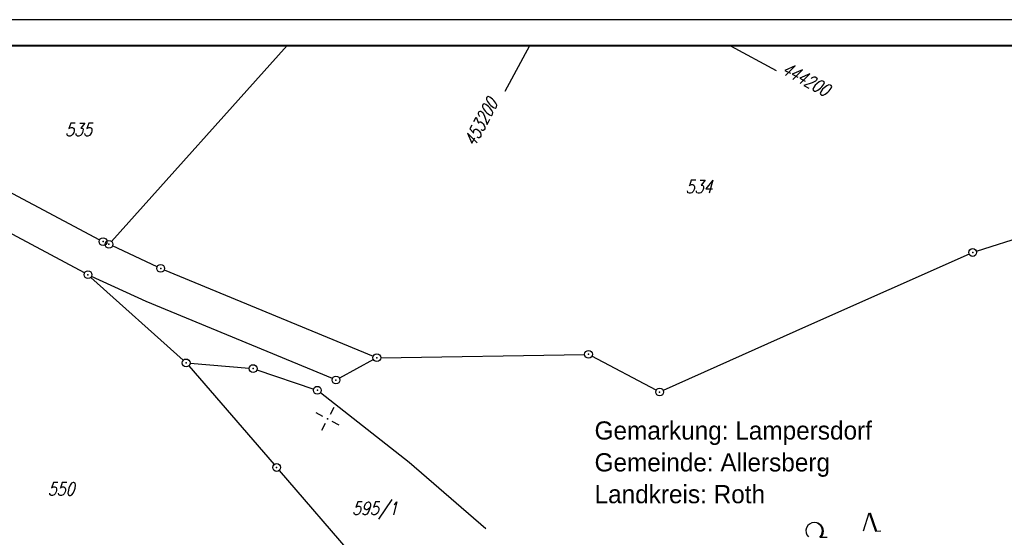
# Model space of a CAD drawing. Extents: x 0 to 1135, y 0 to 420.
# Tile 38 of 80: x 405 to 595, y 320 to 420. Entities that reach past the tile are written whole.
import ezdxf

# ---------------------------------------------------------------- set-up
doc = ezdxf.new("R2010")
doc.units = 0
doc.header["$LTSCALE"] = 2
doc.header["$MEASUREMENT"] = 0
doc.linetypes.add('AUSGEZOGEN', pattern=[0])
doc.layers.get('0').update_dxf_attribs({"color": 8, "linetype": 'AUSGEZOGEN'})
for name, color, linetype in [('FLSTNR', 8, 'AUSGEZOGEN'), ('GRENZL', 8, 'AUSGEZOGEN'), ('GRENZP', 8, 'AUSGEZOGEN'), ('MULDE', 8, 'AUSGEZOGEN'), ('NETZ', 250, 'AUSGEZOGEN'), ('RAHMEN', 250, 'AUSGEZOGEN'), ('SCHRIFT', 8, 'AUSGEZOGEN'), ('WALD', 8, 'AUSGEZOGEN')]:
    doc.layers.add(name, color=color, linetype=linetype)
doc.styles.add('ROMANS', font='romans.shx', dxfattribs={"width": 0.8})
doc.styles.add('UNIR-H', font='unir_h.shx', dxfattribs={"width": 0.8})

# ---------------------------------------------------------------- blocks, each defined once
blk = doc.blocks.new('IKR')
at = {"color": 0}
for p, q in [((0, 1), (0, 2.5)), ((-2.5, 0), (-1, 0)), ((1, 0), (2.5, 0)), ((0, -2.5), (0, -1))]:
    blk.add_line(p, q, dxfattribs=at)
blk.add_circle((0, 0), 0.05, dxfattribs=at)
blk.add_point((0, 0), dxfattribs=at)
blk = doc.blocks.new('LW')
at = {"color": 0}
blk.add_line((1.18, 0), (2.58, 0), dxfattribs=at)
for centre, radius, start, end in [((0.07, 1.19), 1.6, 312.7202, 226.7249), ((0.17, 1.08), 1.68, 321.1992, 68.9844), ((0.08, 1.13), 1.67, 319.2916, 65.2101)]:
    blk.add_arc(centre, radius, start, end, dxfattribs=at)
blk = doc.blocks.new('NW')
at = {"color": 0}
for p, q in [((-1.09, 0), (-0.02, 3.47)), ((-0.02, 3.47), (1.19, -0.02)), ((0.08, 3.5), (1.29, 0)), ((0.19, 3.49), (1.41, -0.01)), ((1.18, -0.01), (2.23, 0.02))]:
    blk.add_line(p, q, dxfattribs=at)
blk = doc.blocks.new('GST')
at = {"color": 0}
blk.add_circle((0, 0), 0.75, dxfattribs=at)
blk.add_point((0, 0), dxfattribs=at)

msp = doc.modelspace()

# ---------------------------------------------------------------- linework, layer by layer
at = {"layer": 'GRENZL'}
for p, q in [((423.15, 377.34), (456.92, 415)), ((417.96, 371.28), (354.9, 404.74)), ((372.41, 403.38), (420.86, 377.65)), ((589.42, 375.44), (662.34, 398.8)), ((431.92, 372.47), (423.33, 376.47)), ((588.02, 374.91), (557.16, 361.14)), ((433.29, 371.87), (473.46, 355.25)), ((419.18, 370.42), (436.93, 354.46)), ((429.78, 365.77), (419.3, 370.61)), ((465.6, 350.95), (429.78, 365.77)), ((557.16, 361.14), (529.2, 348.67)), ((473.49, 354.6), (466.95, 351.02)), ((474.9, 354.97), (514.1, 355.6)), ((527.85, 348.71), (515.51, 355.26)), ((437.98, 353.39), (454.39, 334.42)), ((438.24, 353.89), (449.62, 352.93)), ((451.08, 352.63), (462.01, 348.94)), ((463.31, 348.24), (480.34, 334.86)), ((455.37, 333.29), (482.99, 301.19)), ((480.34, 334.86), (495.1, 322.08))]:
    msp.add_line(p, q, dxfattribs=at)
at = {"layer": 'MULDE'}
msp.add_lwpolyline([(402.17, 240.74, 0.000005), (413.43, 240.74, 0.000006), (421.55, 240.73, 0), (450.36, 240.73, 0.000007), (451.86, 240.73), (463.17, 240.72, 0.000006), (493.06, 240.72, 0.000025), (500.11, 240.72, 0.000589), (500.47, 240.72, 0.000017), (513.16, 240.75, 0.001441), (540.28, 240.89, -0.004051), (549.92, 240.89, -0.002327), (552.3, 240.86, 0.000509), (563.18, 240.68, 0.000608), (574.06, 240.53, 0.011247), (574.65, 240.53, 0.026637), (574.66, 240.53, 0.000678), (575.14, 240.6, 0.037681), (577.07, 241.03, 0.034266), (579.1, 241.79)], format="xyb", dxfattribs=at)
at = {"layer": 'NETZ'}
for p, q in [((503.52, 414.98), (498.76, 406.18)), ((542.12, 414.98), (550.91, 410.22))]:
    msp.add_line(p, q, dxfattribs=at)
at = {"layer": 'RAHMEN'}
msp.add_line((1135, 420), (0, 420), dxfattribs=at)
at = {"layer": 'RAHMEN', "const_width": 0.35}
msp.add_lwpolyline([(25, 5), (1130, 5), (1130, 415), (25, 415), (25, 5)], dxfattribs=at)

# ---------------------------------------------------------------- block references
at = {"layer": 'GRENZP'}
for p in [(421.52, 377.3), (422.65, 376.78), (588.71, 375.21), (418.62, 370.93), (432.6, 372.15), (514.85, 355.62), (437.49, 353.96), (474.15, 354.96), (450.37, 352.87), (466.29, 350.66), (462.72, 348.7), (528.52, 348.36), (454.88, 333.85)]:
    msp.add_blockref('GST', p, dxfattribs=at)
at = {"layer": 'NETZ', "rotation": 151.5965}
msp.add_blockref('IKR', (464.68, 343.17), dxfattribs=at)
at = {"layer": 'WALD'}
for name, p in [('NW', (568.81, 321.63)), ('LW', (558.16, 320.45))]:
    msp.add_blockref(name, p, dxfattribs=at)

# ---------------------------------------------------------------- texts
at = {"layer": 'FLSTNR', "style": 'ROMANS', "oblique": 15, "width": 0.8}
for s, p in [('535', (414.23, 397.61)), ('534', (533.51, 386.59)), ('550', (410.87, 328.43)), ('595/1', (469.37, 324.72))]:
    msp.add_text(s, height=2.5, dxfattribs=at).set_placement(p)
at = {"layer": 'NETZ', "style": 'ROMANS', "oblique": 16.6, "width": 0.75}
for s, rotation, p in [('444200', 331.5965, (551.79, 409.75)), ('453200', 61.5965, (492.94, 395.41))]:
    msp.add_text(s, height=2.5, rotation=rotation, dxfattribs=at).set_placement(p)
at = {"layer": 'SCHRIFT', "style": 'UNIR-H'}
for s, p in [('Gemarkung: Lampersdorf', (516.01, 339.21)), ('Gemeinde: Allersberg', (516.01, 333.08)), ('Landkreis: Roth', (516.01, 326.96))]:
    msp.add_text(s, height=3.5, dxfattribs=at).set_placement(p)

doc.saveas('drawing.dxf')
